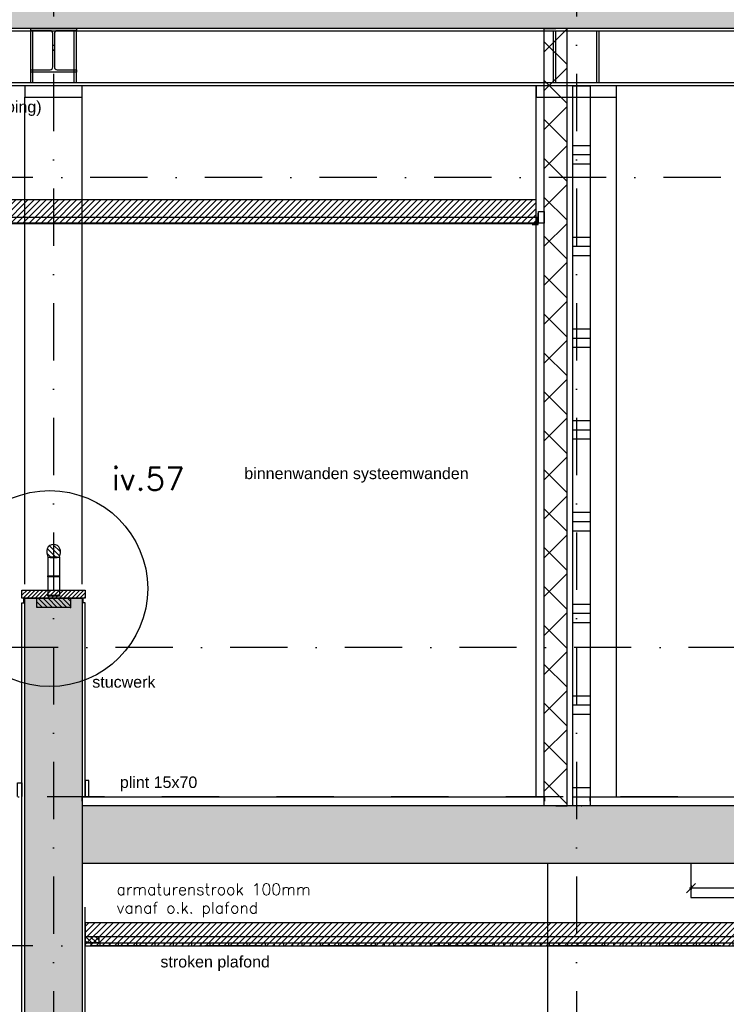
# Model space of a CAD drawing. Extents: x 0 to 316966, y 0 to 192112.
# Tile 30 of 54: x 170521 to 173603, y 94891 to 99184. Entities that reach past the tile are written whole.
import ezdxf

# ---------------------------------------------------------------- set-up
doc = ezdxf.new("R2010")
doc.units = 0
doc.header["$LTSCALE"] = 20
doc.header["$MEASUREMENT"] = 0
doc.header["$PDSIZE"] = -1
doc.linetypes.add('DASHDOT', pattern=[25, 12.5, -6.25, 0, -6.25])
doc.linetypes.add('DD1', pattern=[2.66667, 1.66667, -0.5, 0, -0.5])
doc.layers.get('0').update_dxf_attribs({"linetype": 'CONTINUOUS'})
doc.layers.get('DEFPOINTS').update_dxf_attribs({"linetype": 'CONTINUOUS'})
for name, color, linetype in [('_DETAILNUMMERS', 4, 'CONTINUOUS'), ('_DETAILNUMMERSTEKST', 4, 'CONTINUOUS'), ('A--01A1_ACEER', 1, 'CONTINUOUS'), ('A--A21--_F-23-', 9, 'CONTINUOUS'), ('A--A22--_F123-', 9, 'CONTINUOUS'), ('A--A23--_F--3-', 9, 'CONTINUOUS'), ('A--A25--_F--3-', 9, 'CONTINUOUS'), ('A--A42--_F--3-', 9, 'CONTINUOUS'), ('A--L21--', 3, 'CONTINUOUS'), ('A--L21--_F-23-', 4, 'CONTINUOUS'), ('A--L21D2_BUITENWAND', 2, 'CONTINUOUS'), ('A--L22--', 3, 'CONTINUOUS'), ('A--L22--_F--3-', 7, 'CONTINUOUS'), ('A--L22--_F-23-', 7, 'CONTINUOUS'), ('A--L22D2_BINNENWAND', 2, 'CONTINUOUS'), ('A--L22D4_BINNENWAND', 4, 'CONTINUOUS'), ('A--L23--', 7, 'CONTINUOUS'), ('A--L23--_F--3-', 7, 'CONTINUOUS'), ('A--L24D1_TRAPPEN', 1, 'CONTINUOUS'), ('A--L25--_F-23-', 7, 'CONTINUOUS'), ('A--L28--', 7, 'CONTINUOUS'), ('A--L28--_F--3-', 1, 'CONTINUOUS'), ('A--L28D1_KONSTRUKTIES', 1, 'CONTINUOUS'), ('A--L31D1_BUITENKOZIJN', 1, 'CONTINUOUS'), ('A--L35-D2-_PLAFONDS', 2, 'CONTINUOUS'), ('A--L35-D4-_PLAFONDS', 4, 'CONTINUOUS'), ('A--L35D1_PLAFONDS', 1, 'CONTINUOUS'), ('A--L42--', 7, 'CONTINUOUS'), ('A--L42--_F--3-', 7, 'CONTINUOUS'), ('A--M$1A-_F123-', 1, 'CONTINUOUS'), ('A--T$1A-_F123_20', 1, 'CONTINUOUS'), ('STRAMIEN', 8, 'DD1'), ('X--LR---_CP', 7, 'CONTINUOUS')]:
    doc.layers.add(name, color=color, linetype=linetype)
doc.styles.add('EB2', font='ARIAL.TTF')
doc.styles.add('HIEMSTRA', font='romans.shx')
doc.dimstyles.get("Standard").update_dxf_attribs({"dimscale": 40, "dimtxt": 2.5, "dimasz": 2, "dimexe": 0.3, "dimexo": 0.3, "dimgap": 2, "dimtad": 1, "dimdec": 0, "dimzin": 0, "dimdsep": 46, "dimtxsty": 'HIEMSTRA', "dimblk1": 'OBLIQUE', "dimblk2": 'OBLIQUE', "dimsah": 1, "dimcen": 0.09, "dimdle": 0.3, "dimclrd": 1, "dimclre": 1, "dimclrt": 3, "dimadec": 0, "dimazin": 0, "dimtfac": 1, "dimtdec": 4, "dimtix": 1, "dimtmove": 2, "dimatfit": 3, "dimldrblk": 'OBLIQUE', "dimfxl": 0, "dimtvp": 625, "dimtolj": 1, "dimtzin": 0, "dimarcsym": 0})
pattern_1 = [(46, (0, 0), (-86.320776, 83.359004), []), (51, (0, 0), (143.64922, -10.04493), [15, -165]), (356, (0, 0), (-30.37155, 149.93121), [12, -132]), (101.4514, (11.97, -0.84), (113.27778, 139.88618), [12.74804, -140.22842]), (47.1842, (-0.7, 40), (213.99344, -29.37358), [22.5, -247.5]), (97.6356, (17.13, 37.55), (183.50393, 198.05632), [19.12206, -210.3426]), (352.1842, (-0.7, 40), (183.50378, 198.05647), [18, -198]), (22, (19.47, 30.34), (120.76856, -78.42802), [15, -165]), (327, (19.47, 30.34), (46.12453, 145.85721), [12, -132]), (72.4514, (29.54, 23.81), (166.893145, 67.42906), [12.74804, -140.22842]), (38.5, (0, 0), (1.269641, 66.611074), [0, -130.4, 0, -134, 0, -132.5]), (8.5, (0, 0), (51.229207, 79.788568), [0, -76.4, 0, -127.4, 0, -50.5]), (328.5, (-44.593, -0.78), (106.826954, -2.64699), [0, -50, 0, -156, 0, -207]), (318.5, (-64.59, -1.13), (116.270055, 22.053548), [0, -65, 0, -103.6, 0, -147]), (318.5, (-64.59, -1.13), (116.270055, 22.053548), [0, -65, 0, -103.6, 0, -147])]

# ---------------------------------------------------------------- blocks, each defined once
blk = doc.blocks.new('*U523')
at = {"layer": 'A--A22--_F123-', "linetype": 'Continuous'}
h = blk.add_hatch(dxfattribs=at)
h.set_pattern_fill('ALFAKRS', color=256, scale=120, style=0)
h.set_pattern_definition([(45, (-172859.26, -95755.9), (-84.852814, 84.852814), []), (135, (-172859.26, -95755.9), (-84.852814, -84.852814), [])])
h.paths.add_polyline_path([(0, 0), (-50, 0), (-50, 3390), (0, 3390), (50, 3390), (50, 0)])
at = {"layer": 'A--L22--_F--3-', "color": 3, "linetype": 'Continuous'}
for points in [[(0, 0), (-50, 0), (-50, 3390), (0, 3390)], [(0, 0), (50, 0), (50, 3390), (0, 3390)]]:
    blk.add_lwpolyline(points, dxfattribs=at)
blk = doc.blocks.new('*U522')
at = {"layer": 'A--L23--_F--3-', "color": 2, "linetype": 'Continuous'}
blk.add_lwpolyline([(0, 0), (0, 20), (2016.4, 20), (2016.4, 0)], dxfattribs=at)
blk = doc.blocks.new('*U521')
at = {"layer": 'A--A42--_F--3-', "linetype": 'Continuous'}
h = blk.add_hatch(dxfattribs=at)
h.set_pattern_fill('ALFALINE', color=256, scale=40, angle=45, style=0)
h.set_pattern_definition([(90, (-170807.27, -95152.148), (-40, 7e-15), [])])
h.paths.add_polyline_path([(0, 0), (0, 6.2), (3778.6, 6.2), (3778.6, 0), (3778.6, -6.3), (0, -6.3)])
at = {"layer": 'A--L42--_F--3-', "color": 3, "linetype": 'Continuous'}
for points in [[(0, 0), (0, 6.2), (3778.6, 6.2), (3778.6, 0)], [(0, 0), (0, 6.2), (3778.6, 6.2), (3778.6, 0)], [(0, 0), (0, 6.2), (3778.6, 6.2), (3778.6, 0)], [(0, 0), (0, -6.3), (3778.6, -6.3), (3778.6, 0)]]:
    blk.add_lwpolyline(points, dxfattribs=at)
blk = doc.blocks.new('*U501')
at = {"layer": 'A--L23--_F--3-', "color": 2, "linetype": 'Continuous'}
blk.add_lwpolyline([(0, 0), (0, 20), (3940, 20), (3940, 0)], dxfattribs=at)
blk = doc.blocks.new('_OBLIQUE')
at = {"color": 0, "linetype": 'ByBlock'}
blk.add_line((-0.5, -0.5), (0.5, 0.5), dxfattribs=at)
blk = doc.blocks.new('*D146')
at = {"color": 1, "linetype": 'ByBlock'}
for p, q in [((173449.3, 95408.6), (173449.3, 95390.7)), ((174449.3, 95408.6), (174449.3, 95390.7)), ((174455.3, 95396.7), (173443.3, 95396.7))]:
    blk.add_line(p, q, dxfattribs=at)
at = {"layer": 'DEFPOINTS', "color": 0, "linetype": 'ByBlock'}
for p in [(173449.3, 95414.6), (174449.3, 95414.6), (173449.3, 95396.7)]:
    blk.add_point(p, dxfattribs=at)
at = {"color": 1, "linetype": 'ByBlock', "xscale": 40, "yscale": 40, "zscale": 40, "rotation": 180}
blk.add_blockref('_OBLIQUE', (173449.3, 95396.7), dxfattribs=at)
at = {"color": 1, "linetype": 'ByBlock', "xscale": 40, "yscale": 40, "zscale": 40}
blk.add_blockref('_OBLIQUE', (174449.3, 95396.7), dxfattribs=at)
at = {"color": 2, "linetype": 'ByBlock', "insert": (173949.3, 95461.7), "char_height": 50, "attachment_point": 5, "style": 'HIEMSTRA'}
blk.add_mtext('\\A1;1000', dxfattribs=at)
blk = doc.blocks.new('Q020493-')
at = {"layer": 'A--L28--_F--3-', "color": 4, "linetype": 'Continuous'}
blk.add_lwpolyline([(100, -95), (-100, -95), (-100, -85), (-15.25, -85, 0.4142136), (-3.25, -73), (-3.25, 73, 0.4142136), (-15.25, 85), (-100, 85), (-100, 95), (100, 95), (100, 85), (15.25, 85, 0.4142136), (3.25, 73), (3.25, -73, 0.4142136), (15.25, -85), (100, -85)], format="xyb", close=True, dxfattribs=at)
at = {"layer": 'X--LR---_CP'}
for p in [(-3.25, 0), (0, 0), (3.25, 0)]:
    blk.add_point(p, dxfattribs=at)
blk = doc.blocks.new('*D275')
at = {"layer": 'A--M$1A-_F123-', "color": 1}
blk.add_arc((166910.9, 95796.3), 293.9, 0, 82, dxfattribs=at)
at = {"layer": 'DEFPOINTS', "color": 0}
for p in [(167016.7, 96549.1), (167080.9, 96036.1), (151814.6, 95796.3), (185768.1, 95796.3), (166895.5, 95686.7)]:
    blk.add_point(p, dxfattribs=at)
at = {"layer": 'A--M$1A-_F123-', "color": 1, "xscale": 40, "yscale": 40, "zscale": 40}
for p, rotation in [((166951.8, 96087.4), 172.0000039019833), ((167204.8, 95796.3), 270)]:
    blk.add_blockref('_OBLIQUE', p, dxfattribs=dict(at, rotation=rotation))
at = {"layer": 'A--M$1A-_F123-', "color": 2, "insert": (167203.5, 96044.8), "char_height": 50, "attachment_point": 5, "rotation": 310.3345, "style": 'HIEMSTRA'}
blk.add_mtext('\\A1;82.00°', dxfattribs=at)
blk = doc.blocks.new('VOORZETWAND75')
at = {"layer": 'A--A22--_F123-'}
for p, q in [((-37.5, -260), (37.5, -260)), ((-37.5, -300), (37.5, -300)), ((-37.5, -340), (37.5, -340)), ((-37.5, -660), (37.5, -660)), ((-37.5, -700), (37.5, -700)), ((-37.5, -740), (37.5, -740)), ((-37.5, -1060), (37.5, -1060)), ((-37.5, -1100), (37.5, -1100)), ((-37.5, -1140), (37.5, -1140)), ((-37.5, -1460), (37.5, -1460)), ((-37.5, -1500), (37.5, -1500)), ((-37.5, -1540), (37.5, -1540)), ((-37.5, -1860), (37.5, -1860)), ((-37.5, -1900), (37.5, -1900)), ((-37.5, -1940), (37.5, -1940)), ((-37.5, -2260), (37.5, -2260)), ((-37.5, -2300), (37.5, -2300)), ((-37.5, -2340), (37.5, -2340)), ((-37.5, -2660), (37.5, -2660)), ((-37.5, -2700), (37.5, -2700)), ((-37.5, -2740), (37.5, -2740)), ((-37.5, -3060), (37.5, -3060)), ((-37.5, -3100), (37.5, -3100))]:
    blk.add_line(p, q, dxfattribs=at)
at = {"layer": 'A--L22--_F-23-', "color": 3, "linetype": 'Continuous'}
for p, q in [((12.5, 0), (37.5, 0)), ((37.5, 0), (37.5, -3140)), ((37.5, -3140), (12.5, -3140))]:
    blk.add_line(p, q, dxfattribs=at)
blk.add_lwpolyline([(12.5, -3140), (-37.5, -3140), (-37.5, 0), (37.5, 0)], dxfattribs=at)
at = {"layer": 'X--LR---_CP'}
for p in [(0, 0), (0, -3140)]:
    blk.add_point(p, dxfattribs=at)

msp = doc.modelspace()

# ---------------------------------------------------------------- hatches: boundary and pattern name
at = {"layer": 'A--01A1_ACEER', "linetype": 'Continuous'}
h = msp.add_hatch(dxfattribs=at)
h.set_pattern_fill('ANSI31', color=256, scale=150, style=0)
h.set_pattern_definition([(45, (5932.222, 3352.226), (-13.2582521, 13.2582521), [])])
h.paths.add_polyline_path([(164761.487, 98298.124), (172774.265, 98298.125), (172774.265, 98398.125), (164761.487, 98398.124)])
h = msp.add_hatch(dxfattribs=at)
h.set_pattern_fill('ANSI31', color=256, scale=150, style=0)
h.set_pattern_definition([(45, (11978.004, 200), (-13.2582521, 13.2582521), [])])
h.paths.add_polyline_path([(170807.269, 95145.898), (177264.04, 95145.899), (177264.04, 95245.899), (170807.269, 95245.898)])
at = {"layer": 'A--A21--_F-23-'}
h = msp.add_hatch(dxfattribs=at)
h.set_pattern_fill('ALFABET', color=256, scale=20, angle=1, style=0, pattern_type=2)
h.set_pattern_definition(pattern_1)
h.paths.add_polyline_path([(180014.265, 99295.898), (180014.265, 99145.898), (168865.948, 99145.898), (168865.948, 99295.898)])
at = {"layer": 'A--A23--_F--3-'}
h = msp.add_hatch(dxfattribs=at)
h.set_pattern_fill('ALFABET', color=256, scale=20, angle=1, style=0)
h.set_pattern_definition(pattern_1)
h.paths.add_polyline_path([(170794.265, 92375.898), (170544.265, 92375.898), (170544.265, 96660.898), (170794.265, 96660.898)])
h = msp.add_hatch(dxfattribs=at)
h.set_pattern_fill('ALFABET', color=256, scale=20, angle=1, style=0, pattern_type=2)
h.set_pattern_definition([(46, (101703.85, 0), (-86.32078, 83.359), []), (51, (101703.85, 0), (143.64922, -10.04493), [15, -165]), (356, (101703.85, 0), (-30.37155, 149.9312), [12, -132]), (101.4514, (101715.83, -0.84), (113.27778, 139.88618), [12.74804, -140.22842]), (47.1842, (101703.16, 40), (213.99344, -29.37358), [22.5, -247.5]), (97.6356, (101720.99, 37.55), (183.50393, 198.05632), [19.12206, -210.3426]), (352.1842, (101703.16, 40), (183.50378, 198.05647), [18, -198]), (22, (101723.33, 30.34), (120.76856, -78.42802), [15, -165]), (327, (101723.33, 30.34), (46.12453, 145.8572), [12, -132]), (72.4514, (101733.39, 23.81), (166.89315, 67.42906), [12.74804, -140.22842]), (38.5, (101703.855, 0), (1.26964, 66.611074), [0, -130.4, 0, -134, 0, -132.5]), (8.5, (101703.855, 0), (51.229207, 79.788568), [0, -76.4, 0, -127.4, 0, -50.5]), (328.5, (101659.26, -0.78), (106.826954, -2.64699), [0, -50, 0, -156, 0, -207]), (318.5, (101639.265, -1.13), (116.270055, 22.05355), [0, -65, 0, -103.6, 0, -147]), (318.5, (101639.265, -1.13), (116.270055, 22.05355), [0, -65, 0, -103.6, 0, -147])])
h.paths.add_polyline_path([(170794.265, 95505.898), (176949.265, 95505.898), (176949.265, 95755.898), (170794.265, 95755.898)])
at = {"layer": 'A--A25--_F--3-'}
h = msp.add_hatch(dxfattribs=at)
h.set_pattern_fill('ALFALINE', color=256, scale=15, angle=90, style=0)
h.set_pattern_definition([(135, (0, 0), (-10.6066017, -10.6066017), [])])
edge = h.paths.add_edge_path()
edge.add_line((170684.265, 96842.398), (170684.265, 96839.898))
edge.add_line((170684.265, 96839.898), (170694.265, 96839.898))
edge.add_line((170694.265, 96839.898), (170698.659, 96859.898))
edge.add_arc((170669.265, 96865.898), 30, 348.463041, 551.536959)
edge.add_line((170639.871, 96859.898), (170644.265, 96839.898))
edge.add_line((170644.265, 96839.898), (170654.265, 96839.898))
edge.add_line((170654.265, 96839.898), (170654.265, 96842.398))
edge.add_line((170654.265, 96842.398), (170684.265, 96842.398))
h = msp.add_hatch(dxfattribs=at)
h.set_pattern_fill('ANSI31', color=256, scale=100, style=0)
h.paths.add_polyline_path([(170531.259, 96660.898), (170807.271, 96660.898), (170807.271, 96695.898), (170531.259, 96695.898)])
h = msp.add_hatch(dxfattribs=at)
h.set_pattern_fill('ALFALINE', color=256, scale=15, angle=90, style=0, pattern_type=2)
h.set_pattern_definition([(135, (172614.265, 96600.668), (-10.6066, -10.6066), [])])
h.paths.add_polyline_path([(170742.265, 96620.898), (170596.265, 96620.898), (170596.265, 96660.898), (170742.265, 96660.898)])
h = msp.add_hatch(dxfattribs=at)
h.set_pattern_fill('ALFALINE', color=256, scale=15, angle=-90, style=0, pattern_type=2)
h.set_pattern_definition([(135, (172639.271, 95158.398), (-10.6066, -10.6066), [])])
h.paths.add_polyline_path([(170866.269, 95158.398), (170807.269, 95158.398), (170807.269, 95186.398), (170866.269, 95186.398)])
h = msp.add_hatch(dxfattribs=at)
h.set_pattern_fill('ALFALINE', color=256, scale=15, angle=-90, style=0, pattern_type=2)
h.set_pattern_definition([(135, (172639.271, 95158.398), (-10.6066, -10.6066), [])])
h.paths.add_polyline_path([(170866.269, 95158.398), (170807.269, 95158.398), (170807.269, 95186.398), (170866.269, 95186.398)])

# ---------------------------------------------------------------- linework, layer by layer
at = {"layer": '_DETAILNUMMERS'}
msp.add_circle((170652.284, 96703.383), 427.262, dxfattribs=at)
at = {"layer": 'A--01A1_ACEER'}
for p, q in [((170569.265, 98908.398), (170569.265, 99135.218)), ((170579.265, 98908.398), (170579.265, 99135.218)), ((170759.265, 98908.398), (170759.265, 99135.218)), ((170769.265, 98908.398), (170769.265, 99135.218)), ((172849.265, 98908.398), (172849.265, 99133.307)), ((172859.265, 98908.398), (172859.265, 99133.307)), ((173039.265, 98908.398), (173039.265, 99133.307)), ((173049.265, 98908.398), (173049.265, 99133.307))]:
    msp.add_line(p, q, dxfattribs=at)
at = {"layer": 'A--L21--_F-23-', "linetype": 'Continuous'}
for points in [[(180014.265, 99295.898), (180014.265, 99145.898), (168865.948, 99145.898), (168865.948, 99295.898)], [(170794.265, 95505.898), (176949.265, 95505.898), (176949.265, 95755.898), (170794.265, 95755.898)]]:
    msp.add_lwpolyline(points, close=True, dxfattribs=at)
at = {"layer": 'A--L21D2_BUITENWAND'}
for p, q in [((179789.265, 99133.307), (168853.923, 99133.307)), ((179789.265, 98908.398), (168853.83, 98908.398)), ((179789.265, 98895.898), (168853.83, 98895.898))]:
    msp.add_line(p, q, dxfattribs=at)
at = {"layer": 'A--L22D2_BINNENWAND'}
for p, q in [((170539.762, 96640.898), (170539.762, 96660.898)), ((170798.768, 96640.898), (170798.768, 96660.898)), ((170531.26, 94385.898), (170531.259, 96640.898)), ((170531.259, 96640.898), (170544.265, 96640.898)), ((170807.271, 96640.898), (170794.265, 96640.898)), ((170807.269, 95795.898), (170807.271, 96640.898)), ((170807.269, 95145.898), (170807.269, 95313.481)), ((170807.269, 92445.898), (170807.269, 95282.398))]:
    msp.add_line(p, q, dxfattribs=at)
at = {"layer": 'A--L22D4_BINNENWAND'}
msp.add_line((172824.265, 92445.898), (172824.265, 95505.898), dxfattribs=at)
msp.add_lwpolyline([(170794.265, 92375.898), (170544.265, 92375.898), (170544.265, 96660.898), (170794.265, 96660.898), (170794.265, 92375.898)], dxfattribs=at)
at = {"layer": 'A--L24D1_TRAPPEN'}
for p, q in [((170644.265, 96839.898), (170644.265, 96674.898)), ((170694.265, 96839.898), (170694.265, 96674.898))]:
    msp.add_line(p, q, dxfattribs=at)
msp.add_lwpolyline([(170644.265, 96674.898), (170694.265, 96674.898), (170694.265, 96669.898), (170644.265, 96669.898)], close=True, dxfattribs=at)
msp.add_lwpolyline([(170511.26, 95796.458), (170511.26, 95856.458), (170531.26, 95856.458), (170531.26, 95796.458)], dxfattribs=at)
at = {"layer": 'A--L25--_F-23-', "color": 2, "linetype": 'Continuous'}
msp.add_lwpolyline([(170684.265, 96842.398), (170684.265, 96839.898), (170694.265, 96839.898), (170698.659, 96859.898, 1.22474487), (170639.871, 96859.898), (170644.265, 96839.898), (170654.265, 96839.898), (170654.265, 96842.398)], format="xyb", close=True, dxfattribs=at)
for points in [[(170533.759, 96660.898), (170533.759, 96660.898), (170531.259, 96660.898), (170531.259, 96695.898), (170807.271, 96695.898), (170807.271, 96660.898), (170739.265, 96660.898), (170744.265, 96660.898)], [(170742.265, 96620.898), (170596.265, 96620.898), (170596.265, 96660.898), (170742.265, 96660.898)], [(170866.269, 95158.398), (170807.269, 95158.398), (170807.269, 95186.398), (170866.269, 95186.398)], [(170866.269, 95158.398), (170807.269, 95158.398), (170807.269, 95186.398), (170866.269, 95186.398)]]:
    msp.add_lwpolyline(points, close=True, dxfattribs=at)
at = {"layer": 'A--L28D1_KONSTRUKTIES'}
for p, q in [((172774.265, 95795.898), (172774.265, 98895.898)), ((173124.265, 95795.898), (173124.265, 98895.898)), ((170544.265, 96722.057), (170544.265, 98845.898)), ((170794.265, 96722.057), (170794.265, 98845.898))]:
    msp.add_line(p, q, dxfattribs=at)
msp.add_lwpolyline([(170544.265, 98845.898), (170794.265, 98845.898), (170794.265, 98895.898), (170544.265, 98895.898)], close=True, dxfattribs=at)
for points in [[(172984.791, 98895.898), (172774.265, 98895.898), (172774.265, 98845.898), (173124.265, 98845.898)], [(173449.265, 95505.898), (173449.265, 95355.898), (175449.265, 95355.898), (175449.265, 95505.898)]]:
    msp.add_lwpolyline(points, dxfattribs=at)
at = {"layer": 'A--L31D1_BUITENKOZIJN'}
msp.add_line((170807.269, 95186.398), (174585.833, 95186.4), dxfattribs=at)
at = {"layer": 'A--L35-D2-_PLAFONDS'}
for points in [[(172779.53, 98320.898), (168757.484, 98320.898), (168757.484, 98295.898), (172779.53, 98295.898)], [(172809.265, 98297.348), (172784.265, 98297.348), (172784.265, 98347.348), (172809.265, 98347.348)]]:
    msp.add_lwpolyline(points, close=True, dxfattribs=at)
at = {"layer": 'A--L35-D4-_PLAFONDS'}
for p, q in [((172782.043, 98290.334), (172782.043, 98340.334)), ((172757.043, 98290.334), (172782.043, 98290.334))]:
    msp.add_line(p, q, dxfattribs=at)
at = {"layer": 'A--L35D1_PLAFONDS', "linetype": 'Continuous'}
for points in [[(164761.487, 98298.124), (172774.265, 98298.125), (172774.265, 98398.125), (164761.487, 98398.124)], [(170807.269, 95145.898), (177264.04, 95145.899), (177264.04, 95245.899), (170807.269, 95245.898)]]:
    msp.add_lwpolyline(points, close=True, dxfattribs=at)
at = {"layer": 'A--L42--'}
for points in [[(170654.265, 96842.398), (170684.265, 96842.398), (170684.265, 96837.398), (170654.265, 96837.398)], [(170644.265, 96759.398), (170694.265, 96759.398), (170694.265, 96754.398), (170644.265, 96754.398)], [(170807.269, 95795.898), (170822.269, 95795.898), (170822.269, 95865.898), (170807.269, 95865.898)]]:
    msp.add_lwpolyline(points, close=True, dxfattribs=at)
at = {"layer": 'STRAMIEN', "linetype": 'DASHDOT'}
for p, q in [((170669.265, 109950.716), (170669.265, 90560.27)), ((172949.265, 109950.716), (172949.265, 90560.27)), ((189082.969, 98495.898), (152098.725, 98495.898)), ((189192.195, 96445.898), (167907.606, 96445.898)), ((188895.387, 95795.898), (151614.265, 95795.898)), ((189082.969, 95145.898), (152098.725, 95145.898))]:
    msp.add_line(p, q, dxfattribs=at)
at = {"layer": 'X--LR---_CP'}
for p in [(172949.265, 98895.898), (170742.265, 96660.898), (170742.265, 96620.898), (170742.265, 96620.898), (172949.265, 95755.898)]:
    msp.add_point(p, dxfattribs=at)

# ---------------------------------------------------------------- block references
at = {"layer": 'A--L21--', "linetype": 'Continuous'}
msp.add_blockref('*U523', (172859.265, 95755.898), dxfattribs=at)
at = {"layer": 'A--L22--', "color": 3}
msp.add_blockref('VOORZETWAND75', (172971.765, 98895.898), dxfattribs=at)
at = {"layer": 'A--L23--', "color": 2, "linetype": 'Continuous'}
msp.add_blockref('*U522', (170794.265, 95775.898), dxfattribs=at)
at = {"layer": 'A--L23--'}
msp.add_blockref('*U501', (173009.265, 95775.898), dxfattribs=at)
at = {"layer": 'A--L28--'}
msp.add_blockref('Q020493-', (170669.265, 99050.898), dxfattribs=at)
at = {"layer": 'A--L42--'}
msp.add_blockref('*U521', (170807.269, 95152.148), dxfattribs=at)

# ---------------------------------------------------------------- texts
at = {"layer": '_DETAILNUMMERSTEKST', "style": 'HIEMSTRA'}
msp.add_text('iv.57', height=100, dxfattribs=at).set_placement((170924.088, 97132.055))
at = {"layer": 'A--01A1_ACEER', "linetype": 'Continuous', "style": 'HIEMSTRA'}
for s, p in [('armaturenstrook 100mm ', (170943.849, 95366.844)), ('vanaf o.k. plafond', (170943.849, 95286.658))]:
    msp.add_text(s, height=50, dxfattribs=at).set_placement(p)
at = {"layer": 'A--T$1A-_F123_20', "style": 'EB2'}
for s, p in [('console aan betonwand (voor vloer 2e vedieping)', (169090.957, 98779.358)), ('binnenwanden systeemwanden', (171500.976, 97180.634)), ('stucwerk', (170837.832, 96271.303)), ('plint 15x70', (170958.135, 95833.962)), ('stroken plafond', (171134.995, 95051.326))]:
    msp.add_text(s, height=50, dxfattribs=at).set_placement(p)

# ---------------------------------------------------------------- dimensions: what is measured, and where the dimension line sits
at = {"layer": 'A--M$1A-_F123-'}
dim = msp.add_angular_dim_2l(base=(167080.866, 96036.118), line1=((185768.124, 95796.315), (151814.591, 95796.315)), line2=((166895.466, 95686.733), (167016.658, 96549.059)), dimstyle='Standard', override={"dimscale": 20, "dimexe": 0, "dimexo": 0, "dimdec": 2, "dimcen": 0, "dimdle": 0, "dimclrt": 2, "dimadec": 2, "dimtfac": 0.75, "dimtvp": 1.5}, dxfattribs=at)
dim.commit()
dim.dimension.update_dxf_attribs({"geometry": '*D275', "text_midpoint": (167203.455, 96044.751), "dimtype": 162})
dim = msp.add_linear_dim(base=(173449.265, 95396.697), p1=(174449.265, 95414.628), p2=(173449.265, 95414.628), dimstyle='Standard', override={"dimscale": 20, "dimclrt": 2}, dxfattribs=at)
dim.commit()
dim.dimension.update_dxf_attribs({"geometry": '*D146', "text_midpoint": (173949.265, 95461.697)})

doc.saveas('drawing.dxf')
